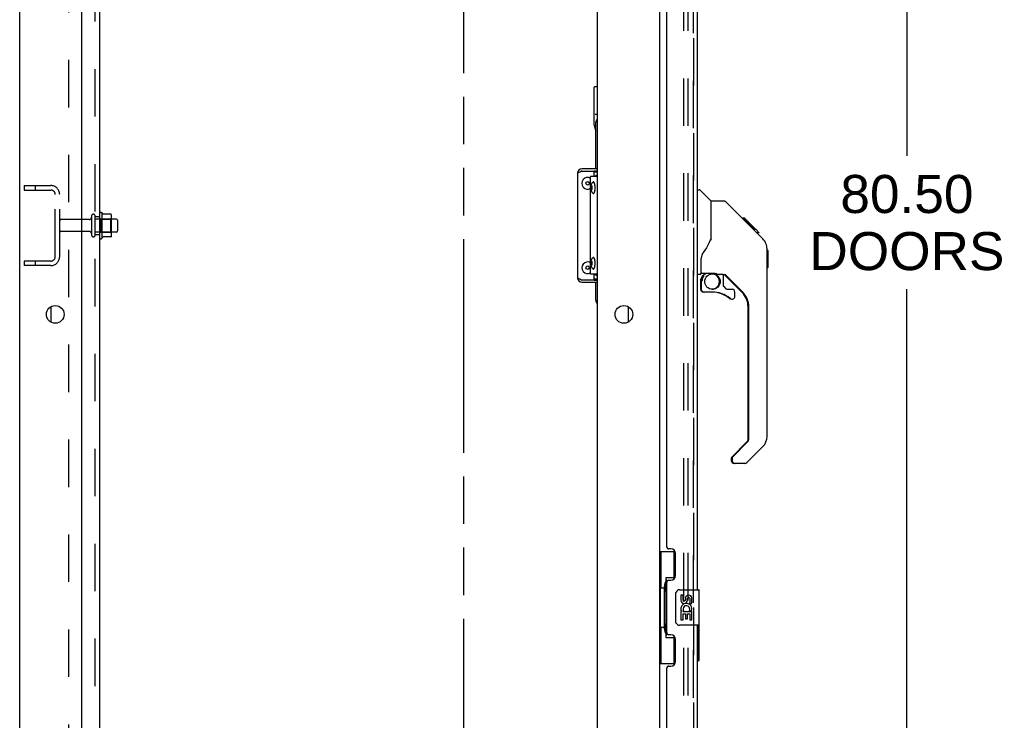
# Model space of a CAD drawing. Header units: inches. Extents: x 0 to 243, y 0 to 157.
# Tile 5 of 27: x 31 to 59, y 78 to 97. Entities that reach past the tile are written whole.
import ezdxf

# ---------------------------------------------------------------- set-up
doc = ezdxf.new("R2010")
doc.units = ezdxf.units.IN
doc.header["$LTSCALE"] = 13.357143
doc.header["$MEASUREMENT"] = 0
doc.linetypes.add('HIDDEN', pattern=[0.2, 0.1, -0.1])
doc.linetypes.add('PHANTOM', pattern=[0.8, 0.45, -0.05, 0.1, -0.05, 0.1, -0.05])
doc.layers.get('0').update_dxf_attribs({"linetype": 'CONTINUOUS'})
for name, color, linetype in [('DEFAULT_2', 8, 'HIDDEN'), ('DIMENSIONS', 7, 'CONTINUOUS'), ('DOOR_2_ASSEMBLY', 7, 'CONTINUOUS'), ('DOOR_3_ASSEMBLY', 7, 'CONTINUOUS'), ('MAIN_DOOR_ASSEMBLY', 7, 'CONTINUOUS'), ('SUBPANELS', 7, 'CONTINUOUS')]:
    doc.layers.add(name, color=color, linetype=linetype)
doc.styles.get("Standard").update_dxf_attribs({"font": 'arial.ttf'})
doc.dimstyles.new('DIMSTYLE_1', dxfattribs={"dimtxt": 1.071429, "dimasz": 1.428571, "dimexe": 0.09, "dimexo": 0.07, "dimgap": 0.0375, "dimtad": 0, "dimtih": 1, "dimtoh": 1, "dimzin": 4, "dimdsep": 46, "dimtxsty": 'Standard', "dimblk": '_FILLED', "dimblk1": '_FILLED', "dimblk2": '_FILLED', "dimcen": 0.09, "dimazin": 1, "dimtfac": 1, "dimtdec": 3, "dimtofl": 0, "dimtmove": 0, "dimatfit": 3, "dimldrblk": '_FILLED', "dimfxl": 0, "dimtolj": 1, "dimtzin": 4, "dimarcsym": 0})

# ---------------------------------------------------------------- blocks, each defined once
blk = doc.blocks.new('_FILLED')
at = {"color": 0, "linetype": 'ByBlock'}
blk.add_solid([(0, 0), (-1, 0.2), (-1, -0.2)], dxfattribs=at)
blk = doc.blocks.new('*D11')
at = {"layer": 'DIMENSIONS', "color": 2, "linetype": 'Continuous'}
for p, q in [((51.022, 131.85), (57.459, 131.85)), ((56.173, 131.85), (56.173, 93.56)), ((56.173, 51.35), (56.173, 89.81)), ((51.022, 51.35), (57.459, 51.35))]:
    blk.add_line(p, q, dxfattribs=at)
at = {"layer": 'DIMENSIONS', "color": 2, "linetype": 'Continuous', "xscale": 1.4285714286, "yscale": 1.4285714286, "zscale": 1.4285714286}
for p, rotation in [((56.173, 131.85), 90), ((56.173, 51.35), 270)]:
    blk.add_blockref('_FILLED', p, dxfattribs=dict(at, rotation=rotation))
at = {"layer": 'DIMENSIONS', "color": 2, "linetype": 'Continuous', "insert": (56.173, 93.024), "char_height": 1.0714, "width": 5.48062, "attachment_point": 2, "line_spacing_factor": 0.9}
blk.add_mtext('80.50\\PDOORS', dxfattribs=at)

msp = doc.modelspace()

# ---------------------------------------------------------------- linework, layer by layer
at = {"color": 7, "linetype": 'PHANTOM'}
msp.add_line((43.711, 42.463), (43.711, 137.796), dxfattribs=at)
at = {"color": 7, "linetype": 'Continuous'}
for p, q in [((31.211, 44.725), (31.211, 134.475)), ((49.211, 131.319), (49.211, 51.881)), ((32.961, 46.725), (32.961, 131.1)), ((47.461, 131.1), (47.461, 46.725)), ((47.377, 94.425), (47.377, 95.499)), ((47.387, 95.509), (47.461, 95.509)), ((47.461, 94.722), (47.401, 94.722)), ((47.422, 93.194), (47.422, 94.499)), ((47.396, 94.356), (47.386, 94.355)), ((47.461, 93.134), (47.377, 93.134)), ((47.422, 93.1), (47.422, 93.134)), ((46.913, 93.074), (46.907, 93.074)), ((33.531, 91.244), (33.531, 91.956)), ((33.549, 91.924), (33.549, 91.924)), ((33.776, 91.919), (33.557, 91.919)), ((33.777, 91.919), (33.776, 91.919)), ((33.797, 91.344), (33.797, 91.856)), ((33.931, 91.783), (33.797, 91.783)), ((33.961, 91.753), (33.961, 91.447)), ((33.776, 91.281), (33.557, 91.281)), ((33.931, 91.417), (33.797, 91.417)), ((46.913, 90.126), (46.907, 90.126)), ((47.377, 90.066), (47.461, 90.066)), ((47.422, 90.066), (47.422, 90.1)), ((47.422, 89.499), (47.422, 90.006)), ((48.336, 88.884), (48.336, 89.317))]:
    msp.add_line(p, q, dxfattribs=at)
at = {"color": 3, "linetype": 'Continuous'}
for p, q in [((47.461, 93.194), (47.027, 93.194)), ((47.027, 93.134), (47.377, 93.134)), ((47.377, 92.977), (47.377, 93.134)), ((47.461, 93.1), (47.377, 93.1)), ((46.907, 93.074), (46.907, 90.126)), ((47.461, 92.977), (47.271, 92.977)), ((47.271, 90.227), (47.271, 92.977)), ((47.377, 90.066), (47.027, 90.066)), ((47.461, 90.227), (47.271, 90.227)), ((47.377, 90.066), (47.377, 90.227)), ((47.377, 90.1), (47.461, 90.1)), ((47.027, 90.006), (47.461, 90.006)), ((32.086, 89.317), (32.086, 88.884))]:
    msp.add_line(p, q, dxfattribs=at)
at = {"color": 7, "linetype": 'Continuous'}
for points in [[(47.385, 94.356), (47.386, 94.356), (47.386, 94.355), (47.386, 94.355), (47.386, 94.355), (47.386, 94.355), (47.386, 94.355)], [(47.283, 92.664), (47.283, 92.674), (47.284, 92.685), (47.285, 92.696), (47.286, 92.707), (47.287, 92.718), (47.29, 92.729), (47.292, 92.739), (47.294, 92.748), (47.297, 92.756), (47.3, 92.763), (47.303, 92.771), (47.306, 92.777), (47.31, 92.784), (47.314, 92.79), (47.318, 92.796), (47.322, 92.802), (47.326, 92.807), (47.331, 92.813), (47.336, 92.818), (47.342, 92.823)], [(47.395, 92.739), (47.394, 92.749), (47.392, 92.758), (47.39, 92.767), (47.388, 92.775), (47.386, 92.783), (47.383, 92.79), (47.381, 92.797), (47.378, 92.803), (47.375, 92.809), (47.372, 92.814), (47.369, 92.818), (47.366, 92.821), (47.363, 92.824), (47.36, 92.826), (47.356, 92.827), (47.353, 92.827), (47.35, 92.827), (47.347, 92.826), (47.343, 92.824), (47.342, 92.823)], [(47.461, 93.028), (47.448, 93.021), (47.435, 93.013), (47.423, 93.004), (47.412, 92.994), (47.402, 92.982), (47.398, 92.977)], [(47.342, 92.506), (47.336, 92.51), (47.331, 92.516), (47.326, 92.521), (47.321, 92.527), (47.317, 92.533), (47.313, 92.539), (47.309, 92.546), (47.305, 92.553), (47.302, 92.56), (47.299, 92.567), (47.296, 92.575), (47.294, 92.583), (47.291, 92.592), (47.289, 92.602), (47.287, 92.612), (47.286, 92.623), (47.284, 92.634), (47.284, 92.644), (47.283, 92.654), (47.283, 92.664)], [(47.308, 92.713), (47.307, 92.712), (47.306, 92.712), (47.304, 92.711), (47.303, 92.709), (47.302, 92.707), (47.301, 92.705), (47.3, 92.703), (47.299, 92.7), (47.298, 92.697), (47.297, 92.693), (47.296, 92.69), (47.295, 92.686), (47.295, 92.682), (47.294, 92.677), (47.294, 92.673), (47.294, 92.669), (47.294, 92.664)], [(47.294, 92.664), (47.294, 92.66), (47.294, 92.655), (47.294, 92.651), (47.295, 92.647), (47.295, 92.642), (47.296, 92.639), (47.297, 92.635), (47.298, 92.631), (47.299, 92.628), (47.3, 92.625), (47.301, 92.623), (47.302, 92.621), (47.303, 92.619), (47.304, 92.617), (47.306, 92.616), (47.307, 92.616), (47.308, 92.616)], [(47.322, 92.664), (47.322, 92.669), (47.322, 92.673), (47.322, 92.677), (47.321, 92.682), (47.321, 92.686), (47.32, 92.69), (47.319, 92.693), (47.319, 92.697), (47.318, 92.7), (47.317, 92.703), (47.316, 92.705), (47.314, 92.707), (47.313, 92.709), (47.312, 92.711), (47.311, 92.712), (47.309, 92.712), (47.308, 92.713)], [(47.308, 92.616), (47.309, 92.616), (47.311, 92.616), (47.312, 92.617), (47.313, 92.619), (47.314, 92.621), (47.316, 92.623), (47.317, 92.625), (47.318, 92.628), (47.319, 92.631), (47.319, 92.635), (47.32, 92.639), (47.321, 92.642), (47.321, 92.647), (47.322, 92.651), (47.322, 92.655), (47.322, 92.66), (47.322, 92.664)], [(47.342, 92.506), (47.343, 92.504), (47.347, 92.503), (47.35, 92.501), (47.353, 92.501), (47.356, 92.501), (47.36, 92.503), (47.363, 92.504), (47.366, 92.507), (47.369, 92.51), (47.372, 92.515), (47.375, 92.519), (47.378, 92.525), (47.381, 92.531), (47.383, 92.538), (47.386, 92.545), (47.388, 92.553), (47.39, 92.561), (47.392, 92.57), (47.394, 92.579)], [(47.394, 92.579), (47.395, 92.589), (47.397, 92.599), (47.398, 92.609), (47.399, 92.62), (47.4, 92.631), (47.4, 92.642), (47.401, 92.653), (47.401, 92.664)], [(47.401, 92.664), (47.401, 92.675), (47.4, 92.686), (47.4, 92.697), (47.399, 92.708), (47.398, 92.719), (47.397, 92.729), (47.395, 92.739)], [(33.557, 91.919), (33.556, 91.919), (33.555, 91.919), (33.554, 91.92), (33.553, 91.92), (33.552, 91.92), (33.552, 91.921), (33.551, 91.921), (33.551, 91.921), (33.551, 91.922), (33.55, 91.922), (33.55, 91.922), (33.55, 91.923), (33.549, 91.923), (33.549, 91.923), (33.549, 91.923), (33.549, 91.924), (33.549, 91.924)], [(33.785, 91.913), (33.784, 91.914), (33.783, 91.916), (33.782, 91.917), (33.78, 91.918), (33.779, 91.918), (33.777, 91.919)], [(33.549, 91.276), (33.549, 91.276), (33.549, 91.276), (33.549, 91.277), (33.549, 91.277), (33.549, 91.277), (33.55, 91.278), (33.55, 91.278), (33.55, 91.278), (33.551, 91.278), (33.551, 91.279), (33.551, 91.279), (33.552, 91.28), (33.552, 91.28), (33.553, 91.28), (33.554, 91.281), (33.555, 91.281), (33.556, 91.281), (33.557, 91.281)], [(33.785, 91.287), (33.784, 91.286), (33.783, 91.284), (33.782, 91.283), (33.78, 91.282), (33.779, 91.282), (33.777, 91.281), (33.776, 91.281)], [(47.283, 90.539), (47.283, 90.549), (47.284, 90.56), (47.285, 90.571), (47.286, 90.582), (47.287, 90.593), (47.29, 90.604), (47.292, 90.614), (47.294, 90.623), (47.297, 90.631), (47.3, 90.638), (47.303, 90.646), (47.306, 90.652), (47.31, 90.659), (47.314, 90.665), (47.318, 90.671), (47.322, 90.677), (47.326, 90.682), (47.331, 90.688), (47.336, 90.693), (47.342, 90.698)], [(47.308, 90.588), (47.307, 90.587), (47.306, 90.587), (47.304, 90.586), (47.303, 90.584), (47.302, 90.582), (47.301, 90.58), (47.3, 90.578), (47.299, 90.575), (47.298, 90.572), (47.297, 90.568), (47.296, 90.565), (47.295, 90.561), (47.295, 90.557), (47.294, 90.552), (47.294, 90.548), (47.294, 90.544), (47.294, 90.539)], [(47.322, 90.539), (47.322, 90.544), (47.322, 90.548), (47.322, 90.552), (47.321, 90.557), (47.321, 90.561), (47.32, 90.565), (47.319, 90.568), (47.319, 90.572), (47.318, 90.575), (47.317, 90.578), (47.316, 90.58), (47.314, 90.582), (47.313, 90.584), (47.312, 90.586), (47.311, 90.587), (47.309, 90.587), (47.308, 90.588)], [(47.395, 90.614), (47.394, 90.624), (47.392, 90.633), (47.39, 90.642), (47.388, 90.65), (47.386, 90.658), (47.383, 90.665), (47.381, 90.672), (47.378, 90.678), (47.375, 90.684), (47.372, 90.689), (47.369, 90.693), (47.366, 90.696), (47.363, 90.699), (47.36, 90.701), (47.356, 90.702), (47.353, 90.702), (47.35, 90.702), (47.347, 90.701), (47.343, 90.699), (47.342, 90.698)], [(47.401, 90.539), (47.401, 90.55), (47.4, 90.561), (47.4, 90.572), (47.399, 90.583), (47.398, 90.594), (47.397, 90.604), (47.395, 90.614)], [(47.342, 90.381), (47.336, 90.385), (47.331, 90.391), (47.326, 90.396), (47.321, 90.402), (47.317, 90.408), (47.313, 90.414), (47.309, 90.421), (47.305, 90.428), (47.302, 90.435), (47.299, 90.442), (47.296, 90.45), (47.294, 90.458), (47.291, 90.467), (47.289, 90.477), (47.287, 90.487), (47.286, 90.498), (47.284, 90.509), (47.284, 90.519), (47.283, 90.529), (47.283, 90.539)], [(47.294, 90.539), (47.294, 90.535), (47.294, 90.53), (47.294, 90.526), (47.295, 90.522), (47.295, 90.517), (47.296, 90.514), (47.297, 90.51), (47.298, 90.506), (47.299, 90.503), (47.3, 90.5), (47.301, 90.498), (47.302, 90.496), (47.303, 90.494), (47.304, 90.492), (47.306, 90.491), (47.307, 90.491), (47.308, 90.491)], [(47.308, 90.491), (47.309, 90.491), (47.311, 90.491), (47.312, 90.492), (47.313, 90.494), (47.314, 90.496), (47.316, 90.498), (47.317, 90.5), (47.318, 90.503), (47.319, 90.506), (47.319, 90.51), (47.32, 90.514), (47.321, 90.517), (47.321, 90.522), (47.322, 90.526), (47.322, 90.53), (47.322, 90.535), (47.322, 90.539)], [(47.342, 90.381), (47.343, 90.379), (47.347, 90.378), (47.35, 90.376), (47.353, 90.376), (47.356, 90.376), (47.36, 90.378), (47.363, 90.379), (47.366, 90.382), (47.369, 90.385), (47.372, 90.39), (47.375, 90.394), (47.378, 90.4), (47.381, 90.406), (47.383, 90.413), (47.386, 90.42), (47.388, 90.428), (47.39, 90.436), (47.392, 90.445), (47.394, 90.454)], [(47.394, 90.454), (47.395, 90.464), (47.397, 90.474), (47.398, 90.484), (47.399, 90.495), (47.4, 90.506), (47.4, 90.517), (47.401, 90.528), (47.401, 90.539)], [(47.461, 90.176), (47.448, 90.183), (47.435, 90.191), (47.423, 90.2), (47.412, 90.21), (47.402, 90.222), (47.399, 90.227)]]:
    msp.add_lwpolyline(points, dxfattribs=at)
at = {"color": 3, "linetype": 'Continuous'}
for points in [[(46.913, 93.074), (46.918, 93.08), (46.926, 93.086), (46.934, 93.092), (46.945, 93.098), (46.956, 93.104), (46.969, 93.11), (46.983, 93.116)], [(46.983, 93.116), (46.997, 93.122), (47.012, 93.128), (47.027, 93.134)], [(46.997, 90.078), (46.983, 90.084), (46.969, 90.09), (46.956, 90.096), (46.945, 90.102), (46.934, 90.108), (46.926, 90.114), (46.918, 90.12), (46.913, 90.126)], [(47.027, 90.066), (47.012, 90.072), (46.997, 90.078)]]:
    msp.add_lwpolyline(points, dxfattribs=at)
at = {"color": 7, "linetype": 'Continuous'}
for centre, radius in [((47.192, 92.788), 0.0485), ((47.192, 90.413), 0.0485), ((32.211, 89.1), 0.25), ((48.211, 89.1), 0.25)]:
    msp.add_circle(centre, radius, dxfattribs=at)
for centre, radius, start, end in [((47.387, 95.499), 0.01, 90, 180), ((47.547, 94.499), 0.125, 133.7858, 180), ((47.672, 94.425), 0.295, 180, 212.0356), ((47.027, 93.074), 0.06, 90, 134.1587), ((47.192, 92.788), 0.163, 60.9635, 299.0365), ((33.499, 91.934), 0.0384, 34.4497, 180), ((32.931, 91.6), 0.698, 27.6814, 30.6631), ((33.656, 91.856), 0.141, 0, 23.95), ((33.931, 91.753), 0.03, 0, 90), ((33.931, 91.447), 0.03, 270, 360), ((33.499, 91.266), 0.0384, 180, 325.5503), ((32.931, 91.6), 0.698, 329.3369, 332.3186), ((33.656, 91.344), 0.141, 336.05, 360), ((47.192, 90.413), 0.163, 60.9635, 299.0365), ((47.027, 90.126), 0.06, 225.8413, 270), ((47.547, 89.499), 0.125, 180, 226.2142)]:
    msp.add_arc(centre, radius, start, end, dxfattribs=at)
at = {"color": 3, "linetype": 'Continuous'}
for centre, start, end in [((47.027, 93.074), 90, 180), ((47.027, 90.126), 180, 270)]:
    msp.add_arc(centre, 0.12, start, end, dxfattribs=at)
at = {"layer": 'DEFAULT_2', "color": 8, "linetype": 'HIDDEN'}
for p, q in [((49.898, 51.663), (49.898, 131.538)), ((50.023, 51.663), (50.023, 131.538)), ((31.336, 92.725), (31.336, 92.6)), ((31.336, 92.725), (32.086, 92.725)), ((31.336, 92.6), (32.086, 92.6)), ((31.648, 92.725), (31.648, 92.6)), ((32.211, 90.725), (32.211, 92.475)), ((32.336, 90.725), (32.336, 92.475)), ((33.167, 91.766), (32.366, 91.766)), ((33.23, 91.865), (33.23, 91.336)), ((33.336, 91.336), (33.336, 91.865)), ((33.797, 91.783), (33.336, 91.783)), ((33.461, 91.266), (33.461, 91.934)), ((33.481, 91.784), (33.461, 91.804)), ((33.481, 91.784), (33.481, 91.417)), ((33.481, 91.784), (33.777, 91.784)), ((33.777, 91.784), (33.797, 91.804)), ((33.777, 91.417), (33.777, 91.784)), ((33.167, 91.434), (32.366, 91.434)), ((33.797, 91.417), (33.336, 91.417)), ((33.481, 91.417), (33.461, 91.397)), ((33.481, 91.417), (33.777, 91.417)), ((33.777, 91.417), (33.797, 91.397)), ((31.336, 90.6), (31.336, 90.475)), ((32.086, 90.6), (31.336, 90.6)), ((31.648, 90.6), (31.648, 90.475)), ((32.086, 90.475), (31.336, 90.475))]:
    msp.add_line(p, q, dxfattribs=at)
for centre, radius, start, end in [((32.086, 92.475), 0.25, 0, 90), ((32.086, 92.475), 0.125, 0, 90), ((32.366, 91.736), 0.03, 90, 180), ((33.167, 91.829), 0.0625, 270, 360), ((33.283, 91.865), 0.053, 0, 180), ((32.366, 91.464), 0.03, 180, 270), ((33.167, 91.372), 0.0625, 0, 90), ((33.283, 91.336), 0.053, 180, 360), ((32.086, 90.725), 0.25, 270, 360), ((32.086, 90.725), 0.125, 270, 360)]:
    msp.add_arc(centre, radius, start, end, dxfattribs=at)
at = {"layer": 'DOOR_2_ASSEMBLY', "color": 7, "linetype": 'Continuous'}
for p, q in [((50.366, 90.044), (50.366, 89.807)), ((50.424, 90.184), (50.503, 90.263)), ((50.43, 90.178), (50.427, 90.181)), ((51.532, 89.726), (51.05, 90.207)), ((50.466, 89.728), (50.445, 89.728)), ((51.705, 85.575), (51.705, 89.308)), ((51.246, 85.084), (51.681, 85.52)), ((51.232, 85.051), (51.232, 84.986)), ((51.332, 84.907), (51.311, 84.907)), ((50.308, 79.365), (50.308, 80.335)), ((50.269, 79.35), (50.293, 79.35))]:
    msp.add_line(p, q, dxfattribs=at)
for points in [[(50.396, 90.102), (50.395, 90.099), (50.391, 90.086), (50.388, 90.072), (50.387, 90.058), (50.386, 90.044)], [(50.427, 90.181), (50.425, 90.182), (50.424, 90.183), (50.424, 90.184), (50.424, 90.184)], [(50.435, 90.173), (50.434, 90.174), (50.43, 90.178)]]:
    msp.add_lwpolyline(points, dxfattribs=at)
for centre, radius, start, end in [((50.563, 90.044), 0.197, 135, 180), ((50.681, 90.023), 0.217, 272.7819, 87.2181), ((50.954, 90.025), 0.197, 52.5121, 71.4642), ((50.445, 89.807), 0.0787, 180, 270), ((50.681, 88.941), 0.787, 50.4788, 88.4723), ((51.232, 89.609), 0.0787, 230.4788, 277.6596), ((51.114, 89.308), 0.591, 0, 45), ((51.626, 85.575), 0.0787, 315, 360), ((51.279, 85.051), 0.0472, 135, 180), ((51.311, 84.986), 0.0787, 180, 270), ((50.293, 80.335), 0.015, 0, 90), ((50.293, 79.365), 0.015, 270, 360)]:
    msp.add_arc(centre, radius, start, end, dxfattribs=at)
at = {"layer": 'DOOR_3_ASSEMBLY', "color": 8, "linetype": 'HIDDEN'}
msp.add_line((50.165, 51.597), (50.165, 131.604), dxfattribs=at)
at = {"layer": 'DOOR_3_ASSEMBLY', "color": 3, "linetype": 'Continuous'}
for p, q in [((50.269, 101.85), (50.269, 81.35)), ((49.415, 82.558), (49.415, 100.643)), ((49.535, 82.498), (49.475, 82.498)), ((49.665, 81.748), (49.665, 82.368)), ((49.415, 80.143), (49.415, 81.558)), ((49.475, 81.618), (49.535, 81.618)), ((50.269, 80.35), (50.269, 56.85)), ((49.535, 80.083), (49.475, 80.083)), ((49.665, 79.333), (49.665, 79.953)), ((49.415, 58.058), (49.415, 79.143)), ((49.475, 79.203), (49.535, 79.203))]:
    msp.add_line(p, q, dxfattribs=at)
at = {"layer": 'DOOR_3_ASSEMBLY', "color": 7, "linetype": 'Continuous'}
for p, q in [((50.269, 92.604), (50.331, 92.604)), ((50.657, 92.295), (50.359, 92.592)), ((51.024, 92.289), (50.663, 92.289)), ((50.663, 91.185), (50.663, 92.289)), ((51.844, 91.501), (51.079, 92.266)), ((51.601, 91.811), (51.534, 91.811)), ((51.608, 91.804), (51.541, 91.804)), ((51.618, 91.794), (51.551, 91.794)), ((51.624, 91.788), (51.557, 91.788)), ((51.632, 91.78), (51.565, 91.78)), ((51.652, 91.76), (51.585, 91.76)), ((51.601, 91.811), (51.927, 91.485)), ((51.674, 91.738), (51.608, 91.738)), ((51.698, 91.714), (51.631, 91.714)), ((51.721, 91.691), (51.655, 91.691)), ((51.745, 91.667), (51.679, 91.667)), ((51.769, 91.643), (51.702, 91.643)), ((51.791, 91.621), (51.724, 91.621)), ((51.811, 91.601), (51.744, 91.601)), ((51.829, 91.584), (51.762, 91.584)), ((51.842, 91.57), (51.775, 91.57)), ((51.846, 91.566), (51.779, 91.566)), ((51.848, 91.564), (51.781, 91.564)), ((51.848, 91.564), (51.782, 91.564)), ((51.849, 91.563), (51.782, 91.563)), ((51.817, 91.528), (51.783, 91.562)), ((51.851, 91.561), (51.785, 91.561)), ((51.856, 91.556), (51.789, 91.556)), ((51.862, 91.55), (51.795, 91.55)), ((51.876, 91.537), (51.809, 91.537)), ((51.844, 91.501), (51.817, 91.528)), ((51.891, 91.521), (51.824, 91.521)), ((51.898, 91.514), (51.831, 91.514)), ((51.905, 91.507), (51.838, 91.507)), ((51.844, 91.501), (52.122, 91.222)), ((51.917, 91.495), (51.85, 91.495)), ((51.922, 91.49), (51.856, 91.49)), ((51.926, 91.486), (51.859, 91.486)), ((51.927, 91.485), (51.86, 91.485)), ((51.927, 91.485), (51.861, 91.485)), ((51.928, 91.484), (51.861, 91.484)), ((52.016, 91.396), (51.928, 91.484)), ((50.663, 91.247), (50.642, 91.19)), ((51.945, 91.4), (52.012, 91.4)), ((52.014, 91.398), (51.947, 91.398)), ((52.016, 91.396), (51.949, 91.396)), ((52.237, 90.945), (52.236, 90.974)), ((52.237, 85.661), (52.237, 90.945)), ((52.257, 90.894), (52.237, 90.913)), ((52.257, 90.894), (52.257, 90.417)), ((50.387, 90.261), (50.387, 90.668)), ((52.257, 90.417), (52.237, 90.398)), ((50.348, 90.222), (50.269, 90.222)), ((50.387, 90.044), (50.387, 89.807)), ((50.407, 90.263), (50.702, 90.263)), ((50.445, 90.184), (50.524, 90.263)), ((50.451, 90.178), (50.448, 90.181)), ((50.455, 90.174), (50.451, 90.178)), ((50.459, 90.17), (50.455, 90.174)), ((50.975, 90.222), (50.887, 90.222)), ((51.017, 89.89), (51.017, 90.217)), ((51.553, 89.726), (51.051, 90.227)), ((51.02, 89.882), (51.092, 89.81)), ((51.101, 89.807), (51.253, 89.807)), ((50.702, 89.728), (50.466, 89.728)), ((51.332, 89.609), (51.332, 89.728)), ((51.726, 85.575), (51.726, 89.308)), ((51.267, 85.084), (51.702, 85.52)), ((52.122, 85.382), (51.67, 84.93)), ((51.253, 85.051), (51.253, 84.986)), ((51.614, 84.907), (51.332, 84.907)), ((49.211, 82.425), (49.651, 82.425)), ((49.25, 82.425), (49.25, 81.4)), ((49.615, 82.425), (49.615, 81.645)), ((49.351, 81.43), (49.351, 81.451)), ((49.615, 81.69), (49.388, 81.69)), ((49.388, 81.69), (49.388, 80.01)), ((49.228, 81.4), (49.351, 81.4)), ((49.228, 81.4), (49.228, 80.3)), ((49.351, 80.3), (49.351, 81.4)), ((49.674, 80.45), (49.674, 81.25)), ((49.774, 81.35), (50.314, 81.35)), ((49.874, 81.196), (49.811, 81.196)), ((49.811, 81.196), (49.811, 81.06)), ((49.874, 81.06), (49.874, 81.196)), ((50.329, 80.365), (50.329, 81.335)), ((49.939, 81.122), (49.94, 81.053)), ((50, 81.06), (50, 81.102)), ((50.063, 81.102), (50.063, 80.965)), ((50.063, 80.965), (50.126, 80.965)), ((50.126, 80.965), (50.126, 81.102)), ((49.83, 80.735), (49.811, 80.735)), ((49.811, 80.735), (49.811, 80.504)), ((49.864, 80.735), (49.892, 80.754)), ((49.864, 80.735), (50.126, 80.735)), ((49.874, 80.672), (49.94, 80.672)), ((49.874, 80.504), (49.874, 80.672)), ((49.94, 80.672), (49.94, 80.536)), ((50, 80.672), (50.063, 80.672)), ((50, 80.536), (50, 80.672)), ((50.055, 80.771), (50.113, 80.746)), ((50.063, 80.672), (50.063, 80.504)), ((50.126, 80.504), (50.126, 80.735)), ((50.314, 80.35), (49.774, 80.35)), ((49.811, 80.504), (49.874, 80.504)), ((49.94, 80.536), (50, 80.536)), ((50.063, 80.504), (50.126, 80.504)), ((49.228, 80.3), (49.351, 80.3)), ((49.25, 80.3), (49.25, 79.275)), ((49.351, 80.249), (49.351, 80.27)), ((49.388, 80.01), (49.615, 80.01)), ((49.615, 80.055), (49.615, 79.275)), ((49.211, 79.275), (49.651, 79.275))]:
    msp.add_line(p, q, dxfattribs=at)
for points in [[(51.079, 92.266), (51.072, 92.273), (51.063, 92.278), (51.054, 92.283), (51.044, 92.286), (51.034, 92.288), (51.024, 92.289)], [(51.783, 91.562), (51.761, 91.584), (51.739, 91.606), (51.717, 91.628)], [(50.642, 91.19), (50.611, 91.121), (50.575, 91.05), (50.532, 90.977), (50.485, 90.904), (50.44, 90.839)], [(52.237, 90.945), (52.236, 90.973), (52.231, 91.015), (52.221, 91.056), (52.207, 91.095), (52.19, 91.132), (52.168, 91.168), (52.142, 91.201), (52.122, 91.222)], [(50.44, 90.839), (50.43, 90.823), (50.414, 90.794), (50.402, 90.762), (50.393, 90.728), (50.388, 90.693), (50.387, 90.668)], [(50.459, 90.17), (50.449, 90.159), (50.441, 90.149), (50.433, 90.137), (50.426, 90.125), (50.42, 90.112), (50.416, 90.099), (50.412, 90.086), (50.409, 90.072), (50.408, 90.058), (50.407, 90.044)], [(50.448, 90.181), (50.446, 90.182), (50.445, 90.183), (50.445, 90.184), (50.445, 90.184)], [(50.702, 90.263), (50.708, 90.263), (50.728, 90.262), (50.75, 90.26), (50.771, 90.256), (50.79, 90.251), (50.808, 90.246), (50.824, 90.24), (50.838, 90.236), (50.85, 90.231), (50.861, 90.228), (50.87, 90.225), (50.878, 90.223)], [(50.878, 90.223), (50.886, 90.222), (50.887, 90.222)], [(49.388, 81.666), (49.388, 81.663), (49.389, 81.659), (49.389, 81.655), (49.391, 81.651), (49.392, 81.646), (49.394, 81.641), (49.397, 81.636), (49.4, 81.63), (49.403, 81.623), (49.407, 81.616), (49.411, 81.609), (49.416, 81.601), (49.422, 81.593), (49.424, 81.589)], [(49.674, 81.25), (49.674, 81.256), (49.675, 81.263), (49.676, 81.269), (49.677, 81.275), (49.679, 81.281), (49.681, 81.286)], [(49.681, 80.414), (49.679, 80.42), (49.677, 80.425), (49.676, 80.431), (49.675, 80.438), (49.674, 80.444), (49.674, 80.45)], [(49.424, 80.111), (49.422, 80.107), (49.416, 80.099), (49.411, 80.091), (49.407, 80.084), (49.403, 80.077), (49.4, 80.071), (49.397, 80.065), (49.394, 80.059), (49.392, 80.054), (49.391, 80.049), (49.389, 80.045), (49.389, 80.041), (49.388, 80.037), (49.388, 80.034)]]:
    msp.add_lwpolyline(points, dxfattribs=at)
msp.add_circle((50.702, 90.023), 0.217, dxfattribs=at)
for centre, radius, start, end in [((50.331, 92.565), 0.0394, 45, 90), ((50.643, 92.281), 0.0197, 0, 45), ((50.348, 90.261), 0.0394, 270, 360), ((50.407, 90.283), 0.0197, 180, 270), ((50.584, 90.044), 0.197, 135, 180), ((50.975, 90.025), 0.197, 52.5121, 90), ((50.466, 89.807), 0.0787, 180, 270), ((51.029, 89.89), 0.0118, 180, 225), ((51.101, 89.819), 0.0118, 225, 270), ((51.253, 89.728), 0.0787, 0, 90), ((50.702, 88.941), 0.787, 50.4788, 90), ((51.253, 89.609), 0.0787, 230.4788, 360), ((51.135, 89.308), 0.591, 0, 45), ((51.844, 85.661), 0.394, 315, 360), ((51.647, 85.575), 0.0787, 315, 360), ((51.3, 85.051), 0.0472, 135, 180), ((51.332, 84.986), 0.0787, 180, 270), ((51.614, 84.986), 0.0787, 270, 315), ((49.774, 81.25), 0.1, 90, 158.7946), ((50.032, 81.102), 0.0943, 68.6999, 167.4338), ((50.032, 81.102), 0.0943, 0, 68.6704), ((50.314, 81.335), 0.015, 0, 90), ((49.906, 81.06), 0.0943, 180, 360), ((49.969, 80.808), 0.157, 336.5966, 161.8791), ((49.906, 81.06), 0.0314, 180, 261.2295), ((49.969, 80.808), 0.0943, 336.5966, 215.1122), ((49.905, 81.064), 0.0362, 263.4285, 341.7628), ((50.032, 81.102), 0.0314, 0, 180.0485), ((49.965, 80.808), 0.154, 161.4199, 206.1963), ((49.969, 80.808), 0.157, 205.737, 207.8532), ((49.774, 80.45), 0.1, 201.205, 270), ((50.314, 80.365), 0.015, 270, 360)]:
    msp.add_arc(centre, radius, start, end, dxfattribs=at)
at = {"layer": 'DOOR_3_ASSEMBLY', "color": 3, "linetype": 'Continuous'}
for centre, radius, start, end in [((49.475, 82.558), 0.06, 180, 270), ((49.535, 82.368), 0.13, 0, 90), ((49.535, 81.748), 0.13, 270, 360), ((49.475, 81.558), 0.06, 90, 180), ((49.475, 80.143), 0.06, 180, 270), ((49.535, 79.953), 0.13, 0, 90), ((49.535, 79.333), 0.13, 270, 360), ((49.475, 79.143), 0.06, 90, 180)]:
    msp.add_arc(centre, radius, start, end, dxfattribs=at)
at = {"layer": 'DOOR_3_ASSEMBLY', "color": 7, "linetype": 'Continuous'}
for centre, start_param, end_param in [((49.455, 81.441), 0.699287, 1.51401), ((49.455, 81.441), -4.655602, -3.84088), ((49.455, 80.26), 0.699287, 1.51401), ((49.455, 80.26), -4.655602, -3.84088)]:
    msp.add_ellipse(centre, major_axis=(0, 0.18), ratio=0.579493, start_param=start_param, end_param=end_param, dxfattribs=at)
at = {"layer": 'MAIN_DOOR_ASSEMBLY', "color": 8, "linetype": 'HIDDEN'}
msp.add_line((50.165, 131.604), (50.165, 51.597), dxfattribs=at)
at = {"layer": 'MAIN_DOOR_ASSEMBLY', "color": 7, "linetype": 'Continuous'}
for p, q in [((50.329, 79.365), (50.329, 80.335)), ((50.314, 79.35), (50.293, 79.35))]:
    msp.add_line(p, q, dxfattribs=at)
for centre, start, end in [((50.314, 80.335), 0, 90), ((50.314, 79.365), 270, 360)]:
    msp.add_arc(centre, 0.015, start, end, dxfattribs=at)
at = {"layer": 'SUBPANELS', "color": 3, "linetype": 'Continuous'}
msp.add_line((33.461, 52.756), (33.461, 130.444), dxfattribs=at)
at = {"layer": 'SUBPANELS', "color": 8, "linetype": 'HIDDEN'}
for p, q in [((33.336, 54.596), (33.336, 128.604)), ((32.586, 128.319), (32.586, 54.881)), ((33.336, 91.85), (33.461, 91.85)), ((33.336, 91.35), (33.461, 91.35))]:
    msp.add_line(p, q, dxfattribs=at)

# ---------------------------------------------------------------- dimensions: what is measured, and where the dimension line sits
at = {"layer": 'DIMENSIONS', "color": 2, "linetype": 'Continuous'}
dim = msp.add_linear_dim(base=(56.173, 131.85), p1=(50.952, 51.35), p2=(50.952, 131.85), angle=90, text='<>\\PDOORS', dimstyle='DIMSTYLE_1', dxfattribs=at)
dim.commit()
dim.dimension.update_dxf_attribs({"geometry": '*D11', "text_midpoint": (56.173, 91.685), "dimtype": 160})

doc.saveas('drawing.dxf')
